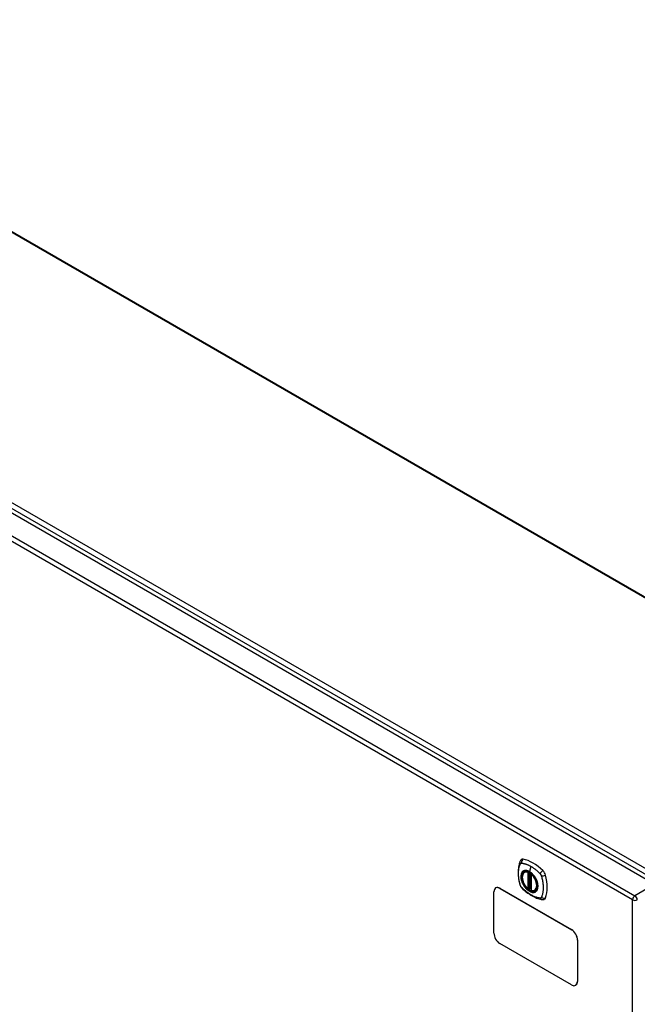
# Model space of a CAD drawing. Header units: inches. Extents: x 480.8 to 565, y 188.3 to 262.2.
# Tile 4 of 9: x 500.6 to 518.9, y 231.5 to 260.7. Entities that reach past the tile are written whole.
import ezdxf

# ---------------------------------------------------------------- set-up
doc = ezdxf.new("R2010")
doc.units = ezdxf.units.IN
doc.header["$MEASUREMENT"] = 0
doc.layers.add('Visible Edges(ANSI)', color=7, linetype='Continuous', lineweight=25)
doc.layers.add('Visible Tangent Edges(ANSI)', color=7, linetype='Continuous', lineweight=25)

msp = doc.modelspace()

# ---------------------------------------------------------------- linework, layer by layer
at = {"layer": 'Visible Edges(ANSI)'}
for p, q in [((489.521, 260.702), (526.683, 239.246)), ((481.527, 256.982), (519.431, 235.098)), ((515.571, 235.457), (515.581, 235.463)), ((515.765, 235.396), (515.765, 234.918)), ((514.664, 233.647), (514.664, 234.871)), ((514.72, 234.988), (514.716, 234.986)), ((514.841, 234.973), (516.962, 233.749)), ((514.845, 234.976), (516.966, 233.751)), ((515.697, 234.974), (515.683, 234.966)), ((515.711, 234.971), (515.709, 234.973)), ((515.765, 234.994), (515.725, 234.97)), ((515.883, 234.915), (515.894, 234.921)), ((516.962, 232.116), (514.841, 233.34)), ((517.139, 233.442), (517.139, 232.218)), ((517.143, 233.445), (517.143, 232.22)), ((517.091, 232.106), (517.087, 232.103))]:
    msp.add_line(p, q, dxfattribs=at)
at = {"layer": 'Visible Edges(ANSI)', "flags": 128}
for points in [[(515.437, 235.766), (515.429, 235.745), (515.423, 235.726), (515.417, 235.707), (515.413, 235.688), (515.408, 235.67), (515.404, 235.65), (515.397, 235.61), (515.391, 235.569), (515.387, 235.528), (515.385, 235.486), (515.384, 235.443), (515.385, 235.399), (515.387, 235.355), (515.391, 235.311), (515.396, 235.266), (515.403, 235.221), (515.412, 235.175), (515.422, 235.129), (515.427, 235.106), (515.43, 235.095), (515.434, 235.081)], [(515.475, 235.823), (515.462, 235.809), (515.451, 235.795), (515.443, 235.78), (515.437, 235.766)], [(515.669, 234.967), (515.655, 234.98), (515.641, 234.993), (515.628, 235.007), (515.615, 235.022), (515.603, 235.038), (515.591, 235.054), (515.58, 235.071), (515.569, 235.088), (515.559, 235.106), (515.55, 235.124), (515.541, 235.142), (515.533, 235.161), (515.526, 235.18), (515.52, 235.198), (515.515, 235.217), (515.51, 235.235), (515.507, 235.254), (515.504, 235.272), (515.503, 235.289), (515.502, 235.307), (515.503, 235.323), (515.504, 235.34), (515.506, 235.355), (515.51, 235.37), (515.514, 235.384), (515.519, 235.398), (515.525, 235.41), (515.533, 235.422), (515.541, 235.432), (515.55, 235.442), (515.56, 235.45), (515.571, 235.457)], [(515.823, 235.377), (515.842, 235.355), (515.86, 235.331), (515.876, 235.306), (515.892, 235.281), (515.906, 235.255), (515.919, 235.228), (515.931, 235.201), (515.941, 235.174)], [(515.434, 235.081), (515.438, 235.067), (515.443, 235.054), (515.449, 235.041), (515.456, 235.029), (515.463, 235.017), (515.471, 235.006), (515.48, 234.995), (515.489, 234.984)], [(515.489, 234.984), (515.499, 234.974), (515.508, 234.965), (515.526, 234.949), (515.56, 234.918), (515.595, 234.888), (515.631, 234.86), (515.667, 234.832), (515.704, 234.807), (515.741, 234.783), (515.778, 234.76), (515.816, 234.74), (515.854, 234.721), (515.892, 234.703), (515.93, 234.688), (515.968, 234.674), (516.006, 234.662), (516.044, 234.653), (516.063, 234.648), (516.074, 234.646), (516.085, 234.644)], [(515.709, 234.973), (515.707, 234.974), (515.703, 234.975), (515.7, 234.975), (515.697, 234.974)], [(515.883, 234.915), (515.872, 234.909), (515.859, 234.904), (515.846, 234.901), (515.832, 234.9), (515.818, 234.899), (515.804, 234.9), (515.789, 234.903), (515.774, 234.907)], [(516.085, 234.644), (516.1, 234.643), (516.117, 234.643), (516.134, 234.645), (516.152, 234.649)]]:
    msp.add_lwpolyline(points, dxfattribs=at)
at = {"layer": 'Visible Edges(ANSI)'}
for centre, start, end in [((515.777, 235.396), 137.3656, 180), ((515.677, 234.976), 229.389, 300), ((515.719, 234.981), 232.1717, 300), ((515.777, 234.918), 180, 253.4446)]:
    msp.add_arc(centre, 0.0118, start, end, dxfattribs=at)
for centre, major_axis, start_param, end_param in [((515.574, 235.677), (-0.089, 0.153), 5.825423, 6.408181), ((515.825, 234.68), (-0.64, 1.108), 5.170151, 5.825423), ((515.72, 235.182), (0.157, -0.273), 2.363977, 7.060801), ((516.076, 235.387), (0.089, -0.153), 1.113034, 2.028558), ((515.337, 235.524), (-0.64, 1.108), 3.599355, 4.254627), ((514.841, 234.769), (-0.125, 0.217), 5.497787, 7.068583), ((514.845, 234.772), (-0.125, 0.217), 5.497787, 6.283185), ((516.076, 234.808), (0.089, -0.153), 6.158189, 6.740947), ((514.841, 233.544), (-0.125, 0.217), 0.785398, 2.356194), ((516.962, 233.544), (0.125, -0.217), 0.785398, 2.356194), ((516.966, 233.547), (-0.125, 0.217), 3.926991, 5.497787), ((516.962, 232.32), (0.125, -0.217), 5.497787, 7.068583), ((516.966, 232.322), (0.125, -0.217), 0, 0.785398)]:
    msp.add_ellipse(centre, major_axis=major_axis, ratio=0.57735, start_param=start_param, end_param=end_param, dxfattribs=at)
msp.add_ellipse((515.716, 235.18), major_axis=(-0.16, 0.277), ratio=0.57735, dxfattribs=at)
at = {"layer": 'Visible Tangent Edges(ANSI)'}
for p, q in [((526.633, 239.241), (489.492, 260.685)), ((481.588, 257.083), (519.632, 235.118)), ((519.702, 235.24), (481.658, 257.204)), ((480.937, 256.641), (518.841, 234.757)), ((518.771, 234.636), (480.867, 256.52)), ((515.668, 235.449), (515.668, 234.971)), ((515.685, 235.449), (515.692, 235.453)), ((515.685, 234.971), (515.685, 235.449)), ((515.696, 235.451), (515.696, 234.978)), ((515.712, 234.978), (515.712, 235.444)), ((515.759, 235.626), (515.715, 235.471)), ((515.727, 234.976), (515.727, 235.435)), ((515.769, 234.913), (515.769, 235.391)), ((519.431, 235.098), (518.841, 234.757)), ((514.841, 234.973), (514.845, 234.976)), ((515.696, 234.978), (515.685, 234.971)), ((515.765, 234.998), (515.727, 234.976)), ((518.771, 210.37), (518.771, 234.636)), ((516.966, 233.751), (516.962, 233.749)), ((517.139, 233.442), (517.143, 233.445)), ((517.143, 232.22), (517.139, 232.218))]:
    msp.add_line(p, q, dxfattribs=at)
at = {"layer": 'Visible Tangent Edges(ANSI)', "flags": 128}
for points in [[(515.447, 235.066), (515.438, 235.099), (515.43, 235.129), (515.423, 235.159), (515.417, 235.188), (515.412, 235.217), (515.407, 235.247), (515.403, 235.275), (515.4, 235.304), (515.397, 235.332), (515.396, 235.36), (515.394, 235.388), (515.394, 235.415), (515.394, 235.442), (515.396, 235.468), (515.397, 235.494), (515.4, 235.519), (515.403, 235.544), (515.407, 235.568), (515.412, 235.591), (515.417, 235.614), (515.423, 235.636), (515.43, 235.658), (515.438, 235.679), (515.447, 235.701)], [(515.447, 235.701), (515.448, 235.702), (515.448, 235.703), (515.449, 235.703), (515.449, 235.704), (515.45, 235.705), (515.45, 235.706), (515.451, 235.707), (515.451, 235.707), (515.452, 235.708), (515.453, 235.709), (515.453, 235.709), (515.454, 235.71), (515.454, 235.711), (515.455, 235.711), (515.456, 235.712), (515.456, 235.713), (515.457, 235.713), (515.458, 235.714), (515.459, 235.714), (515.459, 235.715), (515.46, 235.715), (515.461, 235.716), (515.461, 235.716), (515.462, 235.717)], [(515.462, 235.717), (515.463, 235.717), (515.464, 235.718), (515.465, 235.718), (515.465, 235.719), (515.466, 235.719), (515.467, 235.719), (515.468, 235.72), (515.469, 235.72), (515.47, 235.72), (515.47, 235.72), (515.471, 235.721), (515.472, 235.721), (515.473, 235.721), (515.474, 235.721), (515.475, 235.721), (515.476, 235.721), (515.477, 235.722), (515.478, 235.722), (515.479, 235.722), (515.48, 235.722), (515.481, 235.722), (515.481, 235.722), (515.482, 235.722), (515.483, 235.722)], [(515.483, 235.722), (515.496, 235.721), (515.507, 235.719), (515.518, 235.717), (515.529, 235.715), (515.54, 235.713), (515.552, 235.71), (515.563, 235.708), (515.574, 235.705), (515.585, 235.702), (515.597, 235.698), (515.608, 235.694), (515.62, 235.691), (515.631, 235.687), (515.643, 235.682), (515.654, 235.678), (515.666, 235.673), (515.678, 235.668), (515.689, 235.663), (515.701, 235.657), (515.713, 235.651), (515.724, 235.646), (515.736, 235.639), (515.748, 235.633), (515.759, 235.626)], [(515.521, 235.477), (515.512, 235.469), (515.504, 235.46), (515.496, 235.45), (515.489, 235.439), (515.483, 235.427), (515.478, 235.415), (515.473, 235.402), (515.47, 235.388), (515.467, 235.373), (515.465, 235.358), (515.463, 235.341), (515.463, 235.325), (515.463, 235.308), (515.465, 235.29), (515.467, 235.272), (515.47, 235.254), (515.474, 235.236), (515.478, 235.217), (515.483, 235.198), (515.489, 235.18), (515.496, 235.161), (515.504, 235.142), (515.512, 235.124), (515.521, 235.105)], [(515.941, 235.174), (515.958, 235.105), (515.965, 235.04), (515.96, 234.981), (515.944, 234.932), (515.917, 234.894), (515.881, 234.869), (515.838, 234.858), (515.789, 234.862), (515.736, 234.881), (515.683, 234.914), (515.631, 234.958), (515.583, 235.013), (515.541, 235.075), (515.507, 235.143), (515.483, 235.211), (515.47, 235.279), (515.467, 235.342), (515.477, 235.398), (515.497, 235.443), (515.527, 235.476), (515.566, 235.496), (515.612, 235.501), (515.663, 235.491), (515.716, 235.467)], [(515.554, 235.496), (515.553, 235.496), (515.551, 235.495), (515.55, 235.494), (515.548, 235.494), (515.547, 235.493), (515.545, 235.492), (515.544, 235.492), (515.542, 235.491), (515.541, 235.49), (515.54, 235.489), (515.538, 235.489), (515.537, 235.488), (515.535, 235.487), (515.534, 235.486), (515.533, 235.485), (515.531, 235.485), (515.53, 235.484), (515.529, 235.483), (515.527, 235.482), (515.526, 235.481), (515.525, 235.48), (515.523, 235.479), (515.522, 235.478), (515.521, 235.477)], [(515.715, 235.471), (515.708, 235.475), (515.701, 235.478), (515.694, 235.482), (515.686, 235.485), (515.679, 235.488), (515.672, 235.491), (515.665, 235.494), (515.658, 235.496), (515.651, 235.498), (515.644, 235.5), (515.637, 235.501), (515.63, 235.503), (515.623, 235.504), (515.616, 235.504), (515.61, 235.505), (515.603, 235.505), (515.596, 235.505), (515.59, 235.504), (515.584, 235.504), (515.578, 235.503), (515.572, 235.501), (515.566, 235.5), (515.56, 235.498), (515.554, 235.496)], [(515.876, 235.31), (515.87, 235.319), (515.865, 235.327), (515.859, 235.336), (515.853, 235.344), (515.847, 235.352), (515.84, 235.36), (515.834, 235.368), (515.827, 235.375), (515.821, 235.383), (515.814, 235.39), (515.808, 235.397), (515.801, 235.404), (515.794, 235.411), (515.787, 235.417), (515.78, 235.423), (515.773, 235.43), (515.766, 235.435), (515.759, 235.441), (515.752, 235.447), (515.744, 235.452), (515.737, 235.457), (515.73, 235.462), (515.723, 235.466), (515.715, 235.471)], [(515.716, 235.467), (515.72, 235.464), (515.725, 235.461), (515.73, 235.459), (515.734, 235.456), (515.739, 235.452), (515.743, 235.449), (515.748, 235.446), (515.753, 235.443), (515.757, 235.439), (515.762, 235.436), (515.766, 235.432), (515.771, 235.428), (515.775, 235.424), (515.78, 235.42), (515.784, 235.416), (515.789, 235.412), (515.793, 235.408), (515.798, 235.404), (515.802, 235.4), (515.806, 235.395), (515.81, 235.391), (515.815, 235.386), (515.819, 235.382), (515.823, 235.377)], [(515.759, 235.626), (515.771, 235.619), (515.783, 235.612), (515.794, 235.605), (515.806, 235.598), (515.818, 235.59), (515.829, 235.582), (515.841, 235.574), (515.852, 235.565), (515.864, 235.557), (515.875, 235.548), (515.887, 235.539), (515.898, 235.53), (515.909, 235.521), (515.921, 235.511), (515.932, 235.502), (515.943, 235.492), (515.954, 235.482), (515.965, 235.472), (515.976, 235.461), (515.988, 235.451), (515.998, 235.44), (516.009, 235.43), (516.02, 235.419), (516.033, 235.405)], [(516.033, 235.405), (516.035, 235.402), (516.037, 235.4), (516.039, 235.398), (516.041, 235.395), (516.043, 235.393), (516.044, 235.39), (516.046, 235.388), (516.048, 235.385), (516.05, 235.383), (516.051, 235.38), (516.053, 235.378), (516.054, 235.375), (516.056, 235.372), (516.057, 235.37), (516.059, 235.367), (516.06, 235.364), (516.062, 235.361), (516.063, 235.359), (516.064, 235.356), (516.065, 235.353), (516.066, 235.35), (516.067, 235.347), (516.068, 235.344), (516.069, 235.342)], [(516.069, 235.342), (516.079, 235.309), (516.087, 235.279), (516.094, 235.25), (516.1, 235.22), (516.106, 235.191), (516.11, 235.162), (516.115, 235.133), (516.118, 235.104), (516.121, 235.076), (516.123, 235.048), (516.124, 235.021), (516.125, 234.994), (516.124, 234.967), (516.123, 234.94), (516.121, 234.915), (516.118, 234.889), (516.115, 234.865), (516.11, 234.841), (516.105, 234.817), (516.1, 234.794), (516.094, 234.772), (516.087, 234.75), (516.079, 234.729), (516.069, 234.707)], [(515.483, 235.003), (515.481, 235.006), (515.48, 235.008), (515.478, 235.01), (515.476, 235.013), (515.474, 235.015), (515.472, 235.018), (515.47, 235.02), (515.469, 235.023), (515.467, 235.025), (515.465, 235.028), (515.464, 235.03), (515.462, 235.033), (515.461, 235.036), (515.459, 235.038), (515.458, 235.041), (515.456, 235.044), (515.455, 235.047), (515.454, 235.049), (515.453, 235.052), (515.451, 235.055), (515.45, 235.058), (515.449, 235.061), (515.448, 235.063), (515.447, 235.066)], [(515.521, 235.105), (515.522, 235.103), (515.523, 235.1), (515.525, 235.098), (515.526, 235.096), (515.527, 235.093), (515.529, 235.091), (515.53, 235.088), (515.531, 235.086), (515.533, 235.083), (515.534, 235.081), (515.535, 235.079), (515.537, 235.076), (515.538, 235.074), (515.54, 235.071), (515.541, 235.069), (515.542, 235.067), (515.544, 235.064), (515.545, 235.062), (515.547, 235.059), (515.548, 235.057), (515.55, 235.055), (515.551, 235.052), (515.553, 235.05), (515.554, 235.048)], [(515.554, 235.048), (515.566, 235.031), (515.578, 235.014), (515.59, 234.999), (515.603, 234.983), (515.616, 234.968), (515.63, 234.954), (515.644, 234.941), (515.658, 234.929), (515.672, 234.917), (515.686, 234.907), (515.701, 234.897), (515.715, 234.888), (515.73, 234.88), (515.745, 234.873), (515.759, 234.867), (515.773, 234.862), (515.787, 234.858), (515.801, 234.856), (515.815, 234.854), (515.828, 234.853), (515.84, 234.854), (515.853, 234.856), (515.865, 234.858), (515.876, 234.862)], [(515.909, 235.253), (515.908, 235.255), (515.907, 235.258), (515.905, 235.26), (515.904, 235.263), (515.903, 235.265), (515.902, 235.267), (515.9, 235.27), (515.899, 235.272), (515.898, 235.275), (515.896, 235.277), (515.895, 235.28), (515.893, 235.282), (515.892, 235.284), (515.891, 235.287), (515.889, 235.289), (515.888, 235.292), (515.886, 235.294), (515.885, 235.296), (515.883, 235.299), (515.882, 235.301), (515.881, 235.303), (515.879, 235.306), (515.878, 235.308), (515.876, 235.31)], [(515.909, 234.881), (515.918, 234.889), (515.927, 234.898), (515.934, 234.908), (515.941, 234.919), (515.947, 234.931), (515.953, 234.943), (515.957, 234.957), (515.961, 234.971), (515.964, 234.985), (515.966, 235.001), (515.967, 235.017), (515.968, 235.033), (515.967, 235.051), (515.966, 235.068), (515.964, 235.086), (515.961, 235.104), (515.957, 235.123), (515.953, 235.141), (515.947, 235.16), (515.941, 235.179), (515.934, 235.197), (515.927, 235.216), (515.918, 235.234), (515.909, 235.253)], [(516.033, 234.686), (516.009, 234.689), (515.988, 234.693), (515.965, 234.698), (515.943, 234.704), (515.921, 234.71), (515.898, 234.718), (515.875, 234.726), (515.852, 234.736), (515.829, 234.746), (515.806, 234.758), (515.783, 234.77), (515.759, 234.783), (515.736, 234.797), (515.713, 234.811), (515.689, 234.827), (515.666, 234.843), (515.643, 234.861), (515.62, 234.879), (515.597, 234.897), (515.574, 234.917), (515.552, 234.937), (515.529, 234.957), (515.507, 234.979), (515.483, 235.003)], [(515.696, 234.978), (515.696, 234.978), (515.696, 234.978), (515.696, 234.977), (515.696, 234.977), (515.696, 234.977), (515.696, 234.977), (515.696, 234.977), (515.696, 234.977), (515.696, 234.977), (515.696, 234.977), (515.696, 234.977), (515.696, 234.977), (515.696, 234.977), (515.696, 234.977), (515.696, 234.977), (515.696, 234.977), (515.696, 234.976), (515.696, 234.976), (515.696, 234.976), (515.696, 234.976), (515.696, 234.976), (515.696, 234.976), (515.696, 234.976), (515.696, 234.976)], [(515.696, 234.976), (515.696, 234.976), (515.696, 234.976), (515.696, 234.975), (515.696, 234.975), (515.696, 234.975), (515.696, 234.975), (515.696, 234.975), (515.696, 234.975), (515.696, 234.975), (515.696, 234.974), (515.696, 234.974), (515.696, 234.974), (515.696, 234.974), (515.696, 234.974), (515.696, 234.974), (515.696, 234.974), (515.696, 234.974), (515.696, 234.974), (515.696, 234.974), (515.696, 234.974), (515.696, 234.974), (515.696, 234.974), (515.696, 234.974), (515.696, 234.974)], [(515.696, 234.974), (515.696, 234.974), (515.696, 234.974), (515.696, 234.974), (515.696, 234.974), (515.696, 234.974), (515.696, 234.974), (515.696, 234.974), (515.696, 234.974), (515.696, 234.974), (515.696, 234.974), (515.696, 234.974), (515.696, 234.974), (515.696, 234.974), (515.696, 234.974), (515.696, 234.974), (515.696, 234.974), (515.696, 234.974), (515.696, 234.974), (515.697, 234.974), (515.697, 234.974), (515.697, 234.974), (515.697, 234.974), (515.697, 234.974), (515.697, 234.974)], [(515.709, 234.973), (515.709, 234.973), (515.71, 234.973), (515.71, 234.973), (515.71, 234.973), (515.71, 234.973), (515.71, 234.973), (515.71, 234.973), (515.71, 234.972), (515.71, 234.972), (515.71, 234.972), (515.71, 234.972), (515.71, 234.972), (515.71, 234.972), (515.71, 234.972), (515.71, 234.972), (515.71, 234.972), (515.71, 234.972), (515.71, 234.972), (515.71, 234.972), (515.71, 234.972), (515.711, 234.972), (515.711, 234.972), (515.711, 234.972), (515.711, 234.972)], [(515.711, 234.972), (515.711, 234.972), (515.711, 234.972), (515.711, 234.972), (515.711, 234.972), (515.711, 234.972), (515.711, 234.972), (515.711, 234.973), (515.711, 234.973), (515.711, 234.973), (515.711, 234.973), (515.711, 234.973), (515.711, 234.973), (515.711, 234.973), (515.711, 234.973), (515.711, 234.973), (515.711, 234.974), (515.711, 234.974), (515.711, 234.974), (515.711, 234.974), (515.711, 234.974), (515.711, 234.974), (515.712, 234.975), (515.712, 234.975), (515.712, 234.975)], [(515.712, 234.975), (515.712, 234.975), (515.712, 234.975), (515.712, 234.975), (515.712, 234.976), (515.712, 234.976), (515.712, 234.976), (515.712, 234.976), (515.712, 234.976), (515.712, 234.976), (515.712, 234.976), (515.712, 234.977), (515.712, 234.977), (515.712, 234.977), (515.712, 234.977), (515.712, 234.977), (515.712, 234.977), (515.712, 234.977), (515.712, 234.978), (515.712, 234.978), (515.712, 234.978), (515.712, 234.978), (515.712, 234.978), (515.712, 234.978), (515.712, 234.978)], [(515.876, 234.862), (515.878, 234.863), (515.879, 234.863), (515.881, 234.864), (515.882, 234.864), (515.883, 234.865), (515.885, 234.866), (515.886, 234.866), (515.888, 234.867), (515.889, 234.868), (515.891, 234.869), (515.892, 234.869), (515.893, 234.87), (515.895, 234.871), (515.896, 234.872), (515.898, 234.873), (515.899, 234.874), (515.9, 234.874), (515.902, 234.875), (515.903, 234.876), (515.904, 234.877), (515.905, 234.878), (515.907, 234.879), (515.908, 234.88), (515.909, 234.881)], [(516.069, 234.707), (516.068, 234.705), (516.067, 234.704), (516.066, 234.702), (516.065, 234.701), (516.064, 234.699), (516.063, 234.698), (516.062, 234.697), (516.06, 234.695), (516.059, 234.694), (516.057, 234.693), (516.056, 234.692), (516.054, 234.691), (516.053, 234.69), (516.051, 234.69), (516.05, 234.689), (516.048, 234.688), (516.046, 234.688), (516.044, 234.687), (516.043, 234.687), (516.041, 234.687), (516.039, 234.686), (516.037, 234.686), (516.035, 234.686), (516.033, 234.686)]]:
    msp.add_lwpolyline(points, dxfattribs=at)
at = {"layer": 'Visible Tangent Edges(ANSI)'}
for centre, major_axis, ratio, start_param, end_param in [((515.547, 235.724), (-0.11, 0.042), 0.704518, 0, 0.765179), ((515.574, 235.74), (0.027, 0.115), 0.753705, 0.761071, 1.898341), ((515.719, 235.181), (-0.173, 0.3), 0.57735, 5.055237, 10.652726), ((515.719, 235.181), (-0.151, 0.261), 0.57735, 5.735752, 8.401415), ((515.727, 235.186), (-0.156, 0.271), 0.57735, 6.166197, 6.283185), ((515.677, 235.454), (-0.0034, -0.0113), 0.697177, 4.264021, 5.346931), ((515.677, 235.454), (-0.0118, 0), 0.57735, 0.785398, 2.356194), ((515.677, 235.454), (0.0059, -0.0102), 0.57735, 0.785398, 1.517295), ((515.719, 235.471), (-0.00246, -0.00426), 0.57735, 5.126896, 6.141288), ((515.777, 235.396), (-0.0118, 0), 0.57735, 0, 0.785398), ((515.777, 235.396), (0.00769, 0.00897), 0.424984, 1.537927, 2.449935), ((515.719, 235.181), (0.151, -0.261), 0.57735, 5.735752, 8.401415), ((516.103, 235.434), (0.0787, 0.088), 0.341266, 1.05898, 2.19625), ((516.13, 235.388), (0.116, 0.024), 0.341266, 4.086935, 5.224206), ((515.547, 235.113), (-0.114, -0.032), 0.390453, 0, 0.392125), ((515.574, 235.067), (-0.0849, -0.0822), 0.390453, 5.89106, 6.283185), ((515.677, 234.976), (0.0118, 0), 0.57735, 3.926991, 5.497787), ((515.677, 234.976), (-0.00769, -0.00897), 0.424984, 5.591528, 6.283185), ((515.677, 234.976), (0.0059, -0.0102), 0.57735, 0, 0.785398), ((515.705, 234.97), (-0.0116, 0.0022), 0.653911, 4.189362, 5.615943), ((515.703, 234.964), (-0.0092, 0.00741), 0.983841, 4.634609, 5.950564), ((515.705, 234.973), (-0.0118, 0), 0.57735, 4.088863, 5.497787), ((515.719, 234.981), (-0.00724, -0.00933), 0.470841, 6.079443, 6.283185), ((515.719, 234.981), (0.0118, 0), 0.57735, 4.073452, 5.497787), ((515.719, 234.981), (0.0059, -0.0102), 0.57735, 0, 0.785398), ((515.777, 234.918), (-0.0118, 0), 0.57735, 0, 0.785398), ((515.777, 234.918), (-0.0034, -0.0113), 0.697177, 5.346931, 6.283185), ((515.727, 235.186), (0.156, -0.271), 0.57735, 0, 0.116988), ((518.841, 234.676), (0.0495, 0.0857), 0.57735, 0.785398, 2.356194), ((518.841, 234.676), (-0.0495, 0.0857), 0.57735, 3.926991, 5.497787), ((516.103, 234.761), (-0.019, -0.117), 0.704518, 5.518007, 6.283185), ((516.13, 234.777), (0.113, -0.035), 0.753705, 4.384844, 5.522115), ((518.841, 234.676), (-0.099, 0), 0.57735, 0.785398, 2.356194)]:
    msp.add_ellipse(centre, major_axis=major_axis, ratio=ratio, start_param=start_param, end_param=end_param, dxfattribs=at)
for centre, major_axis in [((515.72, 235.182), (0.171, -0.296)), ((515.717, 235.18), (-0.163, 0.282)), ((515.716, 235.18), (0.162, -0.281))]:
    msp.add_ellipse(centre, major_axis=major_axis, ratio=0.57735, dxfattribs=at)

doc.saveas('drawing.dxf')
